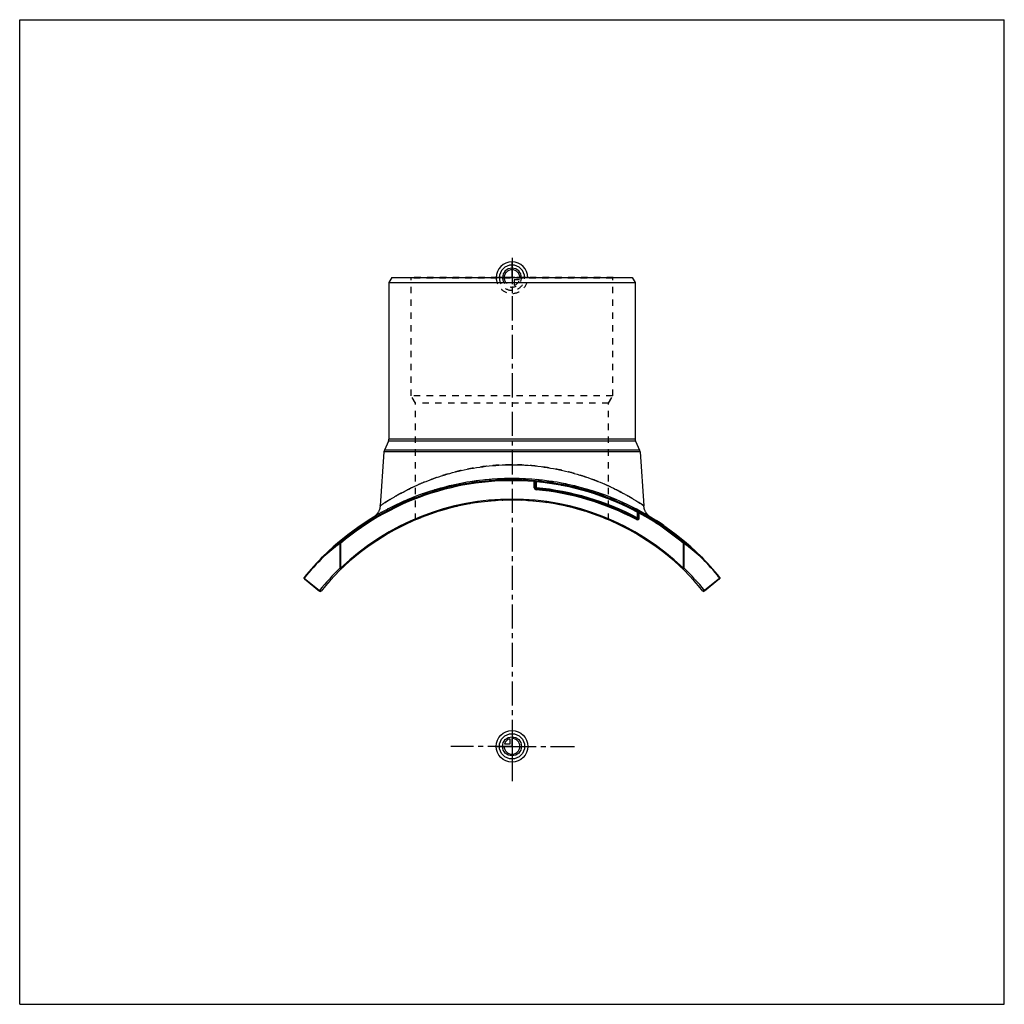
# Model space of a CAD drawing. Header units: millimetres. Extents: x 0 to 1000, y 0 to 1000.
import ezdxf

# ---------------------------------------------------------------- set-up
doc = ezdxf.new("R2010")
doc.units = ezdxf.units.MM
doc.header["$LTSCALE"] = 65.185185
doc.linetypes.add('CENTER', pattern=[0.6, 0.375, -0.075, 0.075, -0.075])
doc.linetypes.add('HIDDEN', pattern=[0.2, 0.1, -0.1])
doc.layers.get('0').update_dxf_attribs({"linetype": 'CONTINUOUS'})
for name, color, linetype in [('ACHSEN_S', 7, 'CONTINUOUS'), ('FASEN', 7, 'CONTINUOUS'), ('KOERPER', 7, 'CONTINUOUS'), ('KONST.EL_MIT_GEO', 7, 'CONTINUOUS'), ('NULLPUNKT_X', 7, 'CONTINUOUS'), ('NULLPUNKT_Y', 7, 'CONTINUOUS'), ('NULLPUNKT_Z', 7, 'CONTINUOUS'), ('RUNDUNG', 7, 'CONTINUOUS'), ('SCHNITT', 7, 'CONTINUOUS')]:
    doc.layers.add(name, color=color, linetype=linetype)

msp = doc.modelspace()

# ---------------------------------------------------------------- linework, layer by layer
at = {"color": 7, "linetype": 'Continuous'}
for p, q in [((0, 0), (0, 1000)), ((0, 1000), (1000, 1000)), ((1000, 0), (1000, 1000)), ((0, 0), (1000, 0))]:
    msp.add_line(p, q, dxfattribs=at)
at = {"layer": 'ACHSEN_S', "color": 40, "linetype": 'CENTER'}
for p, q in [((500, 758.2), (500, 241)), ((500, 262), (437.9, 262)), ((500, 262), (564.8, 262)), ((500, 241), (500, 226.5))]:
    msp.add_line(p, q, dxfattribs=at)
at = {"layer": 'FASEN', "color": 7, "linetype": 'Continuous'}
for p, q in [((377.9, 738), (375, 733)), ((375, 733), (625, 733)), ((377.9, 738), (622.1, 738)), ((622.1, 738), (625, 733))]:
    msp.add_line(p, q, dxfattribs=at)
at = {"layer": 'KOERPER', "color": 7, "linetype": 'Continuous'}
for p, q in [((374.6, 572), (370.4, 562.8)), ((625.4, 572), (629.6, 562.8)), ((369.9, 561.1), (366.1, 506.3)), ((630.1, 561.1), (633.9, 506.3))]:
    msp.add_line(p, q, dxfattribs=at)
at = {"layer": 'KONST.EL_MIT_GEO', "color": 8, "linetype": 'HIDDEN'}
for p, q in [((397.7, 737.5), (397.2, 738)), ((602.8, 738), (397.2, 738)), ((397.7, 618), (397.7, 737.5)), ((602.3, 737.5), (397.7, 737.5)), ((602.3, 737.5), (602.8, 738)), ((602.3, 618), (602.3, 737.5)), ((402, 610.6), (397.7, 618)), ((602.3, 618), (397.7, 618)), ((402, 492), (402, 610.6)), ((598, 610.6), (402, 610.6)), ((598, 610.6), (602.3, 618)), ((598, 492), (598, 610.6)), ((647.1, 490.8), (647.3, 491)), ((647.3, 491), (647.1, 490.8)), ((647.2, 490.7), (647.4, 491)), ((647.6, 490.5), (647.7, 490.7)), ((647.8, 490.3), (648, 490.6)), ((648, 490.2), (648.2, 490.5)), ((648, 490.2), (648.2, 490.4)), ((648.2, 490.1), (648.4, 490.3)), ((648.4, 490), (648.6, 490.2)), ((648.4, 489.9), (648.6, 490.2)), ((648.6, 489.8), (648.8, 490.1)), ((648.7, 489.8), (648.9, 490)), ((649.5, 489.2), (649.7, 489.5)), ((649.6, 489.2), (649.7, 489.4)), ((649.6, 489.1), (649.8, 489.4)), ((649.9, 489), (650.1, 489.2)), ((650.3, 488.7), (650.5, 488.9)), ((650.5, 488.6), (650.7, 488.8)), ((650.5, 488.5), (650.7, 488.8)), ((651.1, 488.2), (651.2, 488.4)), ((651.2, 488.1), (651.4, 488.3)), ((651.3, 488.1), (651.4, 488.3)), ((652.4, 487.3), (652.6, 487.5)), ((652.9, 487), (653, 487.2)), ((652.9, 487), (653.1, 487.2)), ((652.9, 486.9), (653.1, 487.2)), ((653.1, 486.8), (653.3, 487.1)), ((653.2, 486.7), (653.4, 487)), ((653.6, 486.5), (653.8, 486.7)), ((653.6, 486.5), (653.7, 486.7)), ((653.7, 486.4), (653.8, 486.7))]:
    msp.add_line(p, q, dxfattribs=at)
at = {"layer": 'KONST.EL_MIT_GEO', "color": 7, "linetype": 'Continuous'}
for p, q in [((646.9, 491.3), (646.7, 491)), ((646.9, 490.9), (647.1, 491.1)), ((653.3, 486.7), (653.5, 486.9)), ((654.1, 486.2), (654.2, 486.4))]:
    msp.add_line(p, q, dxfattribs=at)
at = {"layer": 'KONST.EL_MIT_GEO', "color": 8, "linetype": 'HIDDEN'}
for radius, start, end in [(250, 66.921, 113.079), (272, 55.5, 57.354)]:
    msp.add_arc((500, 262), radius, start, end, dxfattribs=at)
at = {"layer": 'KONST.EL_MIT_GEO', "color": 7, "linetype": 'Continuous'}
msp.add_arc((500, 262), 272.3, 55.5, 57.354, dxfattribs=at)
at = {"layer": 'NULLPUNKT_X', "color": 8, "linetype": 'HIDDEN'}
for p, q in [((500, 738), (500, 730)), ((500, 738), (508, 738)), ((502.2, 735.8), (502.2, 730.3)), ((507.7, 735.8), (502.2, 735.8))]:
    msp.add_line(p, q, dxfattribs=at)
at = {"layer": 'NULLPUNKT_X', "color": 40, "linetype": 'Continuous'}
for p, q in [((500, 262), (500, 270)), ((500, 262), (492, 262)), ((497.8, 264.2), (492.3, 264.2)), ((497.8, 269.7), (497.8, 264.2))]:
    msp.add_line(p, q, dxfattribs=at)
for radius in [16, 12.8, 9.6]:
    msp.add_circle((500, 262), radius, dxfattribs=at)
for centre, radius, start, end in [((500, 738), 16, 0, 180), ((500, 738), 12.8, 0, 180), ((500, 738), 9.6, 0, 179.9999), ((500, 738), 8, 0, 179.9999), ((500, 262), 8, 180, 90), ((500, 262), 8, 105.962, 164.038)]:
    msp.add_arc(centre, radius, start, end, dxfattribs=at)
at = {"layer": 'NULLPUNKT_X', "color": 8, "linetype": 'HIDDEN'}
for radius, start, end in [(16, 180, 360), (12.8, 180, 360), (9.6, 179.9999, 360), (8, 179.9999, 270), (8, 285.962, 344.038)]:
    msp.add_arc((500, 738), radius, start, end, dxfattribs=at)
at = {"layer": 'NULLPUNKT_Y', "color": 40, "linetype": 'Continuous'}
for p, q in [((500, 738), (500, 753.9)), ((500, 278), (500, 246))]:
    msp.add_line(p, q, dxfattribs=at)
at = {"layer": 'NULLPUNKT_Y', "color": 8, "linetype": 'HIDDEN'}
msp.add_line((500, 738), (500, 722.1), dxfattribs=at)
at = {"layer": 'NULLPUNKT_Z', "color": 8, "linetype": 'HIDDEN'}
msp.add_line((516, 738), (484, 738), dxfattribs=at)
at = {"layer": 'NULLPUNKT_Z', "color": 40, "linetype": 'Continuous'}
msp.add_line((484, 262), (516, 262), dxfattribs=at)
at = {"layer": 'RUNDUNG', "color": 7, "linetype": 'Continuous'}
for p, q in [((375, 733), (375, 574.1)), ((625, 733), (625, 574.1)), ((625.4, 572), (374.6, 572)), ((625, 574.1), (375, 574.1)), ((630.1, 561.1), (369.9, 561.1)), ((629.6, 562.8), (370.4, 562.8)), ((523.6, 530.7), (522.6, 530.8)), ((522.6, 524.6), (522.6, 530.6)), ((522.6, 530.6), (524.6, 530.6)), ((523.6, 531.7), (523.6, 531.3)), ((523.6, 530.6), (523.6, 524.6)), ((524.6, 530.6), (524.7, 531.6)), ((524.6, 530.6), (524.6, 524.6)), ((524.6, 524.6), (522.6, 524.6)), ((524.4, 522.6), (524.6, 524.6)), ((627.7, 500.7), (627.3, 499.8)), ((628.3, 500.1), (628.3, 500.5)), ((626.3, 492.3), (627.3, 494)), ((627.3, 499.8), (628.3, 499.8)), ((627.3, 494), (627.3, 499.8)), ((629.3, 494), (627.3, 494)), ((628.3, 494), (628.3, 499.8)), ((629.3, 498.8), (628.3, 498.8)), ((629.3, 494), (629.3, 498.8)), ((325.9, 468.1), (325.2, 468.8)), ((325.3, 468.1), (325.3, 442.8)), ((325.9, 468.1), (325.3, 468.1)), ((325.9, 468.1), (325.9, 442.8)), ((674.1, 468.1), (674.8, 468.8)), ((674.1, 468.1), (674.7, 468.1)), ((674.1, 442.8), (674.1, 468.1)), ((674.7, 442.8), (674.7, 468.1)), ((308.9, 455.6), (309, 455.6)), ((691, 455.6), (691.1, 455.6)), ((325.9, 442.8), (325.3, 442.8)), ((326.6, 442.1), (325.9, 442.8)), ((674.1, 442.8), (673.4, 442.1)), ((674.7, 442.8), (674.1, 442.8)), ((288.9, 432.9), (304.6, 420.4)), ((289.1, 432.1), (304.6, 419.6)), ((711.1, 432.9), (695.4, 420.4)), ((710.9, 432.1), (695.4, 419.6)), ((697.3, 421.8), (695.4, 420.4)), ((700.8, 424.7), (699.1, 423.3)), ((704.2, 427.4), (702.5, 426.1))]:
    msp.add_line(p, q, dxfattribs=at)
at = {"layer": 'RUNDUNG', "color": 8, "linetype": 'HIDDEN'}
for p, q in [((325.3, 442.8), (325.3, 442.8)), ((695.4, 420.4), (695.4, 420.4)), ((704.2, 427.4), (704.2, 427.4))]:
    msp.add_line(p, q, dxfattribs=at)
at = {"layer": 'RUNDUNG', "color": 7, "linetype": 'Continuous'}
for points in [[(366.1, 506.3), (366.1, 506), (366, 505.4), (365.9, 504.9), (365.8, 504.4), (365.7, 503.9), (365.6, 503.3), (365.4, 502.8), (365.3, 502.3), (365.1, 501.8), (364.9, 501.3), (364.6, 500.8), (364.4, 500.3), (364.1, 499.9), (363.9, 499.4), (363.6, 499), (363.3, 498.5), (362.9, 498.1), (362.6, 497.7), (362.2, 497.3), (361.9, 496.9), (361.5, 496.5), (361.1, 496.1), (360.7, 495.8), (360.3, 495.5), (359.8, 495.1), (359.4, 494.8), (358.9, 494.6)], [(641.1, 494.6), (640.6, 494.8), (640.2, 495.1), (639.7, 495.5), (639.3, 495.8), (638.9, 496.1), (638.5, 496.5), (638.1, 496.9), (637.8, 497.3), (637.4, 497.7), (637.1, 498.1), (636.7, 498.5), (636.4, 499), (636.1, 499.4), (635.9, 499.9), (635.6, 500.3), (635.4, 500.8), (635.1, 501.3), (634.9, 501.8), (634.7, 502.3), (634.6, 502.8), (634.4, 503.3), (634.3, 503.9), (634.2, 504.4), (634.1, 504.9), (634, 505.4), (633.9, 506), (633.9, 506.3)]]:
    msp.add_lwpolyline(points, dxfattribs=at)
for centre, radius, start, end in [((370, 574.1), 5, 335.556, 360), ((630, 574.1), 5, 180, 204.444), ((374.9, 560.8), 5, 155.556, 176), ((625.1, 560.8), 5, 4, 24.444), ((500, 262), 270.8, 85.0015, 130.1977), ((500, 262), 269.8, 85.1926, 130.1977), ((524.6, 530.6), 2, 172.5827, 180), ((524.2, 528.9), 2.68, 102.8524, 104.2582), ((500, 262), 270.7, 61.7166, 85), ((524.6, 530.6), 1, 84.7681, 180), ((500, 262), 269.7, 61.8435, 84.7681), ((524.6, 524.6), 2, 180, 264.7988), ((524.6, 524.6), 1, 180, 264.8067), ((500, 254), 269.7, 62.0689, 84.8068), ((500, 254), 270.7, 62.0689, 84.8067), ((500, 254), 271.7, 62.0689, 84.8067), ((500, 262), 250, 39.1204, 140.8796), ((500, 262), 251, 46.0765, 133.9233), ((627.3, 499.8), 1, 0, 61.8434), ((655, 520.6), 33.7, 216.9622, 217.161), ((652.9, 519.1), 31.1, 217.1739, 217.5698), ((500, 262), 270.8, 49.8023, 61.7257), ((626.2, 497.6), 3.48, 52.1311, 52.7711), ((627.3, 494), 2, 242.0751, 360), ((627.3, 494), 1, 242.0689, 360), ((500, 262), 269.8, 49.8023, 61.3701), ((501.5, 233.4), 293.5, 126.9019, 130.9983), ((502, 234.3), 293.7, 127.0125, 131.1001), ((498.6, 233.5), 293.3, 49.0004, 53.0994), ((498.1, 234.5), 293.4, 48.8983, 52.989), ((500, 262), 272, 134.6134, 140.8964), ((499.2, 261.4), 271.3, 134.5239, 140.7957), ((309.2, 455.4), 0.334, 141.9241, 148.5326), ((500, 262), 272, 39.1036, 45.3866), ((690.8, 455.4), 0.334, 31.5278, 38.076), ((500.8, 261.4), 271.4, 39.2049, 45.4755), ((499.2, 261.6), 251.2, 133.8261, 140.7895), ((501, 261.6), 251.1, 39.2263, 46.1916), ((289.7, 432.9), 1, 140.8964, 231.1078), ((710.3, 432.9), 1, 308.8922, 39.1036), ((305.3, 420.4), 1, 231.1078, 320.8796), ((694.7, 420.4), 1, 219.1204, 308.8922)]:
    msp.add_arc(centre, radius, start, end, dxfattribs=at)
at = {"layer": 'RUNDUNG', "color": 8, "linetype": 'HIDDEN'}
for centre, radius, start, end in [((500, 262), 272, 58.7574, 121.2426), ((500, 262), 269.8, 61.3701, 85.1926), ((500, 262), 270.8, 61.7257, 85.0015), ((501.9, 234.5), 293.4, 127.011, 131.1183), ((501.4, 233.5), 293.3, 126.9006, 130.9996), ((498.5, 233.4), 293.5, 49.0017, 53.0981), ((498, 234.3), 293.7, 48.8833, 52.9875), ((499.2, 261.4), 271.4, 134.5245, 140.7951), ((500.8, 261.4), 271.3, 39.2043, 45.4761), ((499.1, 261.6), 251.1, 133.8084, 140.7737), ((500.8, 261.6), 251.2, 39.2103, 46.174)]:
    msp.add_arc(centre, radius, start, end, dxfattribs=at)
for points, knots in [([(500, 548), (491.2, 548), (473.9, 547), (452.8, 543.4), (436.9, 539.3), (425.8, 535.9), (415.5, 532.2), (406, 528.3), (397.3, 524.3), (390.7, 520.9), (385.9, 518.4), (382.6, 516.5), (379.6, 514.8), (376.9, 513.2), (374.5, 511.7), (372.3, 510.4), (370.5, 509.2), (369.1, 508.3), (368.2, 507.8), (367.7, 507.4), (367.2, 507.1), (366.8, 506.8), (366.6, 506.6), (366.4, 506.5), (366.3, 506.5), (366.2, 506.4), (366.2, 506.4), (366.1, 506.3), (366.1, 506.3), (366.1, 506.3)], [0, 0, 0, 0, 0.18592, 0.36508, 0.45034, 0.53189, 0.60918, 0.68169, 0.74882, 0.80994, 0.838, 0.86425, 0.88858, 0.91085, 0.93095, 0.94873, 0.96406, 0.97682, 0.98219, 0.98688, 0.99086, 0.99414, 0.9967, 0.99771, 0.99853, 0.99917, 0.99963, 0.99991, 1, 1, 1, 1]), ([(633.9, 506.3), (633.9, 506.3), (633.9, 506.3), (633.9, 506.3), (633.9, 506.4), (633.8, 506.4), (633.8, 506.4), (633.7, 506.5), (633.6, 506.5), (633.5, 506.6), (633.4, 506.7), (633.1, 506.8), (632.8, 507.1), (632.3, 507.4), (631.8, 507.8), (631.1, 508.2), (630.4, 508.6), (629.3, 509.4), (627.7, 510.4), (625.5, 511.7), (623.1, 513.2), (620.4, 514.8), (617.4, 516.5), (614.1, 518.4), (609.3, 520.9), (602.7, 524.3), (594, 528.3), (584.5, 532.2), (574.2, 535.9), (563.1, 539.3), (551.4, 542.3), (539.1, 544.7), (522, 547.2), (508.8, 548), (500, 548)], [0, 0, 0, 0, 0.00002, 0.00009, 0.00021, 0.00037, 0.00083, 0.00147, 0.00229, 0.0033, 0.00449, 0.00586, 0.00914, 0.01312, 0.01781, 0.02318, 0.02923, 0.03593, 0.05126, 0.06904, 0.08914, 0.11142, 0.13574, 0.16199, 0.19005, 0.25116, 0.31829, 0.39079, 0.46808, 0.54962, 0.63488, 0.72325, 0.81409, 1, 1, 1, 1]), ([(325.3, 468.1), (325.2, 468.1), (325.1, 468.4), (325.1, 468.7), (325.2, 468.8)], [0, 0, 0, 0, 0.31424, 1, 1, 1, 1]), ([(674.8, 468.8), (674.8, 468.8), (674.9, 468.6), (674.9, 468.4), (674.8, 468.2), (674.7, 468.1)], [0, 0, 0, 0, 0.19432, 0.55253, 1, 1, 1, 1]), ([(308.9, 455.6), (308.8, 455.5), (308.8, 455.2), (308.9, 455), (308.9, 454.9)], [0, 0, 0, 0, 0.42949, 1, 1, 1, 1]), ([(308.9, 455.6), (308.9, 455.6), (308.9, 455.6), (309, 455.6), (309, 455.6)], [0, 0, 0, 0, 0.20252, 1, 1, 1, 1]), ([(691, 455.6), (691, 455.6), (691.1, 455.6), (691.1, 455.6), (691.1, 455.6)], [0, 0, 0, 0, 0.27353, 1, 1, 1, 1])]:
    msp.add_open_spline(points, degree=3, knots=knots, dxfattribs=at)
at = {"layer": 'RUNDUNG', "color": 7, "linetype": 'Continuous'}
for points, knots in [([(366.1, 506.3), (366.1, 506.3), (366.1, 506.3), (366.1, 506.3), (366.1, 506.4), (366.2, 506.4), (366.2, 506.4), (366.3, 506.5), (366.4, 506.5), (366.5, 506.6), (366.6, 506.7), (366.9, 506.8), (367.2, 507.1), (367.7, 507.4), (368.2, 507.8), (368.9, 508.2), (369.6, 508.6), (370.7, 509.4), (372.3, 510.4), (374.5, 511.7), (376.9, 513.2), (379.6, 514.8), (382.6, 516.5), (385.9, 518.4), (390.7, 520.9), (397.3, 524.3), (406, 528.3), (415.5, 532.2), (425.8, 535.9), (436.9, 539.3), (448.6, 542.3), (460.9, 544.7), (478, 547.2), (491.2, 548), (500, 548)], [0, 0, 0, 0, 0.00002, 0.00009, 0.00021, 0.00037, 0.00083, 0.00147, 0.00229, 0.0033, 0.00449, 0.00586, 0.00914, 0.01312, 0.01781, 0.02318, 0.02923, 0.03593, 0.05126, 0.06904, 0.08914, 0.11142, 0.13574, 0.16199, 0.19005, 0.25116, 0.31829, 0.39079, 0.46808, 0.54962, 0.63488, 0.72325, 0.81409, 1, 1, 1, 1]), ([(500, 548), (508.8, 548), (526.1, 547), (547.2, 543.4), (563.1, 539.3), (574.2, 535.9), (584.5, 532.2), (594, 528.3), (602.7, 524.3), (609.3, 520.9), (614.1, 518.4), (617.4, 516.5), (620.4, 514.8), (623.1, 513.2), (625.5, 511.7), (627.7, 510.4), (629.5, 509.2), (630.9, 508.3), (631.8, 507.8), (632.3, 507.4), (632.8, 507.1), (633.2, 506.8), (633.4, 506.6), (633.6, 506.5), (633.7, 506.5), (633.8, 506.4), (633.8, 506.4), (633.9, 506.3), (633.9, 506.3), (633.9, 506.3)], [0, 0, 0, 0, 0.18592, 0.36508, 0.45034, 0.53189, 0.60918, 0.68169, 0.74882, 0.80994, 0.838, 0.86425, 0.88858, 0.91085, 0.93095, 0.94873, 0.96406, 0.97682, 0.98219, 0.98688, 0.99086, 0.99414, 0.9967, 0.99771, 0.99853, 0.99917, 0.99963, 0.99991, 1, 1, 1, 1]), ([(522.6, 530.8), (522.6, 530.9), (522.7, 531.1), (523, 531.3), (523.2, 531.4), (523.4, 531.5), (523.5, 531.5)], [0, 0, 0, 0, 0.25815, 0.50935, 0.75566, 1, 1, 1, 1]), ([(629.1, 499.4), (629, 499.6), (628.8, 499.9), (628.5, 500.2), (628.3, 500.3)], [0, 0, 0, 0, 0.50021, 1, 1, 1, 1]), ([(629.1, 499.4), (628.9, 499.4), (628.7, 499.4), (628.5, 499.5), (628.3, 499.7), (628.3, 499.8)], [0, 0, 0, 0, 0.34667, 0.63966, 1, 1, 1, 1]), ([(629.3, 498.8), (629.2, 498.8), (629.2, 499), (629.1, 499.2), (629.1, 499.4)], [0, 0, 0, 0, 0.25372, 1, 1, 1, 1]), ([(325.2, 468.8), (325.2, 468.8), (325.1, 468.6), (325.1, 468.4), (325.2, 468.2), (325.3, 468.1)], [0, 0, 0, 0, 0.19432, 0.55253, 1, 1, 1, 1]), ([(674.7, 468.1), (674.8, 468.1), (674.9, 468.4), (674.9, 468.7), (674.8, 468.8)], [0, 0, 0, 0, 0.31424, 1, 1, 1, 1]), ([(308.8, 455.4), (308.8, 455.4), (308.8, 455.2), (308.9, 455), (308.9, 454.9)], [0, 0, 0, 0, 0.21482, 1, 1, 1, 1]), ([(309, 455.6), (309, 455.6), (308.9, 455.6), (308.9, 455.6), (308.9, 455.6)], [0, 0, 0, 0, 0.27353, 1, 1, 1, 1]), ([(691.1, 455.6), (691.1, 455.6), (691.1, 455.6), (691, 455.6), (691, 455.6)], [0, 0, 0, 0, 0.20252, 1, 1, 1, 1]), ([(691.2, 455.4), (691.2, 455.4), (691.2, 455.2), (691.1, 455), (691.1, 454.9)], [0, 0, 0, 0, 0.21466, 1, 1, 1, 1]), ([(325.3, 442.8), (325.3, 442.7), (325.4, 442.6), (325.6, 442.4), (325.7, 442.2), (326, 442), (326.4, 441.9), (326.6, 442.1)], [0, 0, 0, 0, 0.1507, 0.30712, 0.46188, 0.60773, 1, 1, 1, 1]), ([(673.4, 442.1), (673.6, 441.9), (674, 442), (674.3, 442.2), (674.5, 442.5), (674.7, 442.6), (674.7, 442.8)], [0, 0, 0, 0, 0.39251, 0.53847, 0.69331, 1, 1, 1, 1]), ([(288.9, 433.6), (288.9, 433.5), (288.8, 433.2), (288.9, 433), (288.9, 432.9)], [0, 0, 0, 0, 0.43855, 1, 1, 1, 1]), ([(288.9, 432.9), (288.9, 432.9), (288.9, 432.7), (288.9, 432.5), (288.9, 432.3), (289, 432.2), (289.1, 432.1)], [0, 0, 0, 0, 0.28881, 0.54983, 0.78363, 1, 1, 1, 1]), ([(710.9, 432.1), (711, 432.2), (711.1, 432.3), (711.1, 432.5), (711.1, 432.7), (711.1, 432.9), (711.1, 432.9)], [0, 0, 0, 0, 0.21637, 0.45017, 0.71119, 1, 1, 1, 1]), ([(711.1, 433.6), (711.1, 433.5), (711.2, 433.2), (711.1, 433), (711.1, 432.9)], [0, 0, 0, 0, 0.43855, 1, 1, 1, 1]), ([(304.6, 420.4), (304.5, 420.3), (304.5, 420.1), (304.5, 419.9), (304.5, 419.7), (304.6, 419.6), (304.6, 419.6)], [0, 0, 0, 0, 0.29951, 0.5649, 0.79448, 1, 1, 1, 1]), ([(306, 419.7), (306, 419.7), (305.9, 419.6), (305.8, 419.6), (305.6, 419.6), (305.3, 419.7), (304.9, 420), (304.7, 420.2), (304.6, 420.4)], [0, 0, 0, 0, 0.0809, 0.17459, 0.28693, 0.4173, 0.71073, 1, 1, 1, 1]), ([(695.4, 420.4), (695.4, 420.3), (695.3, 420.2), (695.1, 420), (694.9, 419.8), (694.7, 419.7), (694.4, 419.6), (694.2, 419.6), (694.1, 419.6), (694, 419.7), (694, 419.7)], [0, 0, 0, 0, 0.14054, 0.28964, 0.43983, 0.58339, 0.71354, 0.82569, 0.91933, 1, 1, 1, 1]), ([(695.4, 419.6), (695.4, 419.6), (695.5, 419.7), (695.5, 419.9), (695.5, 420.1), (695.5, 420.3), (695.4, 420.4)], [0, 0, 0, 0, 0.20549, 0.4353, 0.70022, 1, 1, 1, 1])]:
    msp.add_open_spline(points, degree=3, knots=knots, dxfattribs=at)
for points in [[(523.6, 531.3), (523.8, 531.4), (524, 531.4), (524.3, 531.5)], [(308.9, 455.5), (308.9, 455.5), (308.9, 455.5), (308.8, 455.4)], [(691.1, 455.5), (691.1, 455.5), (691.1, 455.5), (691.2, 455.4)]]:
    msp.add_open_spline(points, degree=3, dxfattribs=at)
at = {"layer": 'RUNDUNG', "color": 8, "linetype": 'HIDDEN'}
msp.add_open_spline([(691.1, 455.6), (691.1, 455.5), (691.1, 455.5), (691.2, 455.4)], degree=3, dxfattribs=at)
at = {"layer": 'SCHNITT', "color": 8, "linetype": 'HIDDEN'}
for p, q in [((490.5, 533.8), (490.5, 532)), ((509.5, 532), (490.5, 532)), ((492.6, 533.9), (492.7, 533.9)), ((499.7, 533.7), (500, 533.7)), ((507.3, 533.9), (507.4, 533.9)), ((509.5, 533.8), (509.5, 532))]:
    msp.add_line(p, q, dxfattribs=at)
at = {"layer": 'SCHNITT', "color": 7, "linetype": 'Continuous'}
for start, end in [(91.5517, 134.6134), (88.4671, 91.5298), (45.3866, 88.4483)]:
    msp.add_arc((500, 262), 272, start, end, dxfattribs=at)
at = {"layer": 'SCHNITT', "color": 8, "linetype": 'HIDDEN'}
for centre, radius, start, end in [((500, 262), 272, 91.5298, 91.5517), ((495.3, 566.7), 32.9, 265.4477, 265.7495), ((500, 262), 272, 88.4483, 88.4671)]:
    msp.add_arc(centre, radius, start, end, dxfattribs=at)
at = {"layer": 'SCHNITT', "color": 7, "linetype": 'Continuous'}
for points, knots in [([(500, 533.7), (498.6, 533.7), (496.7, 533.7), (494.2, 533.8), (493.1, 533.9), (492.6, 533.9)], [0, 0, 0, 0, 0.55348, 0.79616, 1, 1, 1, 1]), ([(507.4, 533.9), (506.9, 533.9), (505.8, 533.8), (503.3, 533.7), (501.4, 533.7), (500, 533.7)], [0, 0, 0, 0, 0.20384, 0.44654, 1, 1, 1, 1])]:
    msp.add_open_spline(points, degree=3, knots=knots, dxfattribs=at)
at = {"layer": 'SCHNITT', "color": 8, "linetype": 'HIDDEN'}
msp.add_open_spline([(492.8, 533.9), (493.9, 533.8), (496.1, 533.7), (498.4, 533.7), (499.7, 533.7)], degree=3, knots=[0, 0, 0, 0, 0.45042, 1, 1, 1, 1], dxfattribs=at)

doc.saveas('drawing.dxf')
